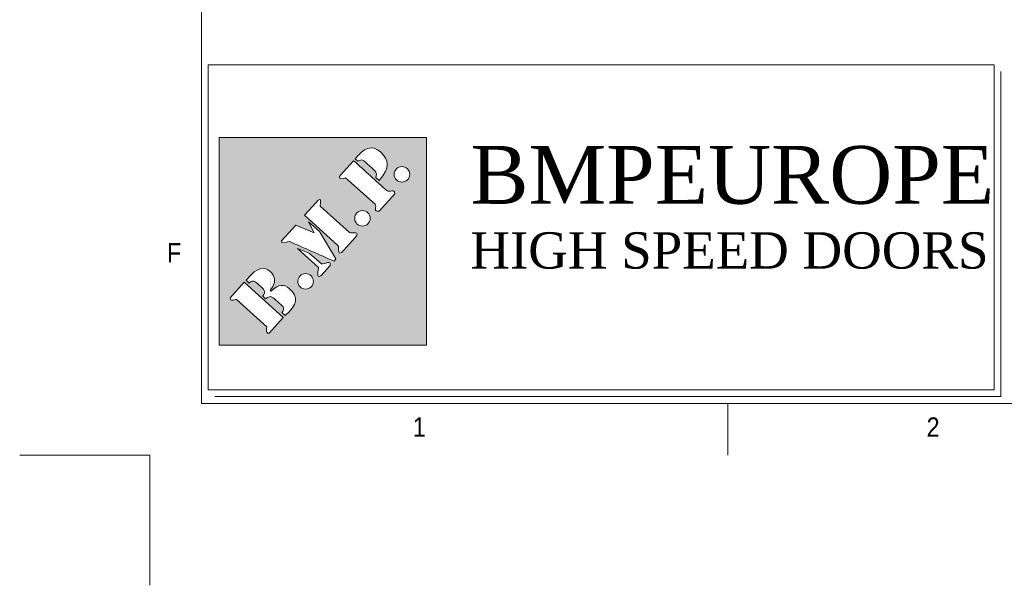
# Model space of a CAD drawing. Header units: millimetres. Extents: x -6362 to 17790, y 744 to 5746.
# Tile 1 of 5: x -6362 to -4847, y 744 to 1614. Entities that reach past the tile are written whole.
import ezdxf

# ---------------------------------------------------------------- set-up
doc = ezdxf.new("R2010")
doc.units = ezdxf.units.MM
doc.header["$LTSCALE"] = 50
doc.layers.add('FORMAT', color=7, linetype='Continuous')
doc.layers.add('Livello 1', color=7, linetype='Continuous')
doc.styles.add('SLDTEXTSTYLE0', font='Gothic.ttf', dxfattribs={"width": 0.913})
doc.styles.get("Standard").update_dxf_attribs({"font": 'Gothic.ttf'})

# ---------------------------------------------------------------- blocks, each defined once
blk = doc.blocks.new('A$C7C9C4F3F')
at = {"layer": 'FORMAT', "color": 7, "lineweight": 5}
for p, q in [((199.3, 11304.4), (199.3, 199.3)), ((199.3, 199.3), (16199.3, 199.3)), ((2224.2, 0), (2224.2, 199.3))]:
    blk.add_line(p, q, dxfattribs=at)
at = {"color": 7, "lineweight": 5, "char_height": 73.8, "attachment_point": 1, "style": 'SLDTEXTSTYLE0'}
for s, insert in [('1', (1011.8, 145.3)), ('2', (2988.2, 145.3))]:
    blk.add_mtext(s, dxfattribs=dict(at, insert=insert))
at = {"layer": 'FORMAT', "color": 7, "lineweight": 5, "insert": (66.4, 815), "char_height": 73.8, "attachment_point": 1, "style": 'SLDTEXTSTYLE0'}
blk.add_mtext('F', dxfattribs=at)

msp = doc.modelspace()

# ---------------------------------------------------------------- hatches: boundary and pattern name
at = {"lineweight": 5, "true_color": 0x10733a}
h = msp.add_hatch(color=116, dxfattribs=at)
h.dxf.hatch_style = 1
h.paths.add_polyline_path([(-6055.5, 1432.4), (-6055.5, 1113.3), (-5736.4, 1113.3), (-5736.4, 1432.4)])
edge = h.paths.add_edge_path(flags=16)
edge.add_spline(control_points=[(-5924.1, 1312.8), (-5924.1, 1312.8), (-5906.1, 1332.7), (-5906.1, 1332.7), (-5906.1, 1332.7), (-5906.1, 1332.7), (-5906.1, 1332.7), (-5906.1, 1332.7)], knot_values=[0.142859, 0.142859, 0.142859, 0.142859, 0.285714, 0.285714, 0.285714, 0.285714, 0.285716, 0.285716, 0.285716, 0.285716], degree=3, periodic=0)
edge.add_spline(control_points=[(-5906.1, 1332.7), (-5895.3, 1344.7), (-5900.6, 1328.6), (-5899.8, 1327), (-5899.8, 1327), (-5899.8, 1327), (-5899.8, 1327), (-5899.8, 1327)], knot_values=[0.285716, 0.285716, 0.285716, 0.285716, 0.428571, 0.428571, 0.428571, 0.428571, 0.428573, 0.428573, 0.428573, 0.428573], degree=3, periodic=0)
edge.add_spline(control_points=[(-5899.8, 1327), (-5899.8, 1327), (-5854.6, 1286.3), (-5854.6, 1286.3), (-5854.6, 1286.3), (-5854.6, 1286.3), (-5854.6, 1286.3), (-5854.6, 1286.3)], knot_values=[0.428573, 0.428573, 0.428573, 0.428573, 0.571429, 0.571429, 0.571429, 0.571429, 0.57143, 0.57143, 0.57143, 0.57143], degree=3, periodic=0)
edge.add_spline(control_points=[(-5854.6, 1286.3), (-5850.8, 1285.2), (-5836.8, 1288.9), (-5845.6, 1279.1), (-5845.6, 1279.1), (-5845.6, 1279.1), (-5845.6, 1279.1), (-5845.6, 1279.1)], knot_values=[0.57143, 0.57143, 0.57143, 0.57143, 0.714286, 0.714286, 0.714286, 0.714286, 0.714287, 0.714287, 0.714287, 0.714287], degree=3, periodic=0)
edge.add_spline(control_points=[(-5845.6, 1279.1), (-5845.6, 1279.1), (-5864, 1258.6), (-5864, 1258.6), (-5864, 1258.6), (-5874.5, 1246.9), (-5870.2, 1264.3), (-5872.5, 1266.3)], knot_values=[0.714287, 0.714287, 0.714287, 0.714287, 0.857143, 0.857143, 0.857143, 0.857143, 1, 1, 1, 1], degree=3, periodic=0)
edge.add_spline(control_points=[(-5872.5, 1266.3), (-5872.5, 1266.3), (-5885.4, 1277.9), (-5898.3, 1289.5)], knot_values=[0, 0, 0, 0, 0.071429, 0.071429, 0.071429, 0.071429], degree=3, periodic=0)
edge.add_spline(control_points=[(-5898.3, 1289.5), (-5911.2, 1301.1), (-5924.1, 1312.8), (-5924.1, 1312.8), (-5924.1, 1312.8), (-5924.1, 1312.8), (-5924.1, 1312.8), (-5924.1, 1312.8)], knot_values=[0.071429, 0.071429, 0.071429, 0.071429, 0.142857, 0.142857, 0.142857, 0.142857, 0.142859, 0.142859, 0.142859, 0.142859], degree=3, periodic=0)
edge = h.paths.add_edge_path(flags=16)
edge.add_spline(control_points=[(-5937.5, 1297.9), (-5937.5, 1297.9), (-5909.1, 1286.1), (-5909.1, 1286.1), (-5909.1, 1286.1), (-5909.1, 1286.1), (-5909.1, 1286.1), (-5909.1, 1286.1)], knot_values=[0.444446, 0.444446, 0.444446, 0.444446, 0.555556, 0.555556, 0.555556, 0.555556, 0.555557, 0.555557, 0.555557, 0.555557], degree=3, periodic=0)
edge.add_spline(control_points=[(-5909.1, 1286.1), (-5909.1, 1286.1), (-5917.8, 1302.7), (-5917.8, 1302.7), (-5917.8, 1302.7), (-5917.8, 1302.7), (-5917.8, 1302.7), (-5917.8, 1302.7)], knot_values=[0.555557, 0.555557, 0.555557, 0.555557, 0.666667, 0.666667, 0.666667, 0.666667, 0.666668, 0.666668, 0.666668, 0.666668], degree=3, periodic=0)
edge.add_spline(control_points=[(-5917.8, 1302.7), (-5917.8, 1302.7), (-5901.1, 1287.7), (-5901.1, 1287.7), (-5901.1, 1287.7), (-5901.1, 1287.7), (-5901.1, 1287.7), (-5901.1, 1287.7)], knot_values=[0.666668, 0.666668, 0.666668, 0.666668, 0.777778, 0.777778, 0.777778, 0.777778, 0.777779, 0.777779, 0.777779, 0.777779], degree=3, periodic=0)
edge.add_spline(control_points=[(-5901.1, 1287.7), (-5901.1, 1287.7), (-5875.6, 1245.7), (-5875.6, 1245.7), (-5875.6, 1245.7), (-5875.6, 1245.7), (-5875.6, 1245.7), (-5875.6, 1245.7)], knot_values=[0.777779, 0.777779, 0.777779, 0.777779, 0.888889, 0.888889, 0.888889, 0.888889, 0.88889, 0.88889, 0.88889, 0.88889], degree=3, periodic=0)
edge.add_spline(control_points=[(-5875.6, 1245.7), (-5875.6, 1245.7), (-5878.6, 1242.4), (-5878.6, 1242.4)], knot_values=[0.88889, 0.88889, 0.88889, 0.88889, 1, 1, 1, 1], degree=3, periodic=0)
edge.add_spline(control_points=[(-5878.6, 1242.4), (-5901, 1252.2), (-5924.2, 1262.5), (-5946.6, 1272.3), (-5946.6, 1272.3), (-5946.6, 1272.3), (-5946.6, 1272.3), (-5946.6, 1272.3)], knot_values=[0, 0, 0, 0, 0.111111, 0.111111, 0.111111, 0.111111, 0.111112, 0.111112, 0.111112, 0.111112], degree=3, periodic=0)
edge.add_spline(control_points=[(-5946.6, 1272.3), (-5951.2, 1272.3), (-5955.9, 1268.7), (-5959.3, 1271.5), (-5959.3, 1271.5), (-5959.3, 1271.5), (-5959.3, 1271.5), (-5959.3, 1271.5)], knot_values=[0.111112, 0.111112, 0.111112, 0.111112, 0.222222, 0.222222, 0.222222, 0.222222, 0.222223, 0.222223, 0.222223, 0.222223], degree=3, periodic=0)
edge.add_spline(control_points=[(-5959.5, 1273.4), (-5959.5, 1273.4), (-5937.5, 1297.9), (-5937.5, 1297.9), (-5937.5, 1297.9), (-5937.5, 1297.9), (-5937.5, 1297.9), (-5937.5, 1297.9)], knot_values=[0.333334, 0.333334, 0.333334, 0.333334, 0.444444, 0.444444, 0.444444, 0.444444, 0.444446, 0.444446, 0.444446, 0.444446], degree=3, periodic=0)
edge = h.paths.add_edge_path(flags=16)
edge.add_spline(control_points=[(-5860.7, 1370.5), (-5865.2, 1368.1), (-5874.3, 1368), (-5868.4, 1374.6), (-5868.4, 1374.6), (-5868.4, 1374.6), (-5868.4, 1374.6), (-5868.4, 1374.6)], knot_values=[0.285716, 0.285716, 0.285716, 0.285716, 0.428571, 0.428571, 0.428571, 0.428571, 0.428573, 0.428573, 0.428573, 0.428573], degree=3, periodic=0)
edge.add_spline(control_points=[(-5868.4, 1374.6), (-5868.4, 1374.6), (-5848.5, 1396.7), (-5848.5, 1396.7), (-5848.5, 1396.7), (-5848.5, 1396.7), (-5848.5, 1396.7), (-5848.5, 1396.7)], knot_values=[0.428573, 0.428573, 0.428573, 0.428573, 0.571429, 0.571429, 0.571429, 0.571429, 0.57143, 0.57143, 0.57143, 0.57143], degree=3, periodic=0)
edge.add_spline(control_points=[(-5848.5, 1396.7), (-5831.1, 1381.1), (-5814.3, 1365.9), (-5796.9, 1350.3), (-5796.9, 1350.3), (-5796.9, 1350.3), (-5796.9, 1350.3), (-5796.9, 1350.3)], knot_values=[0.57143, 0.57143, 0.57143, 0.57143, 0.714286, 0.714286, 0.714286, 0.714286, 0.714287, 0.714287, 0.714287, 0.714287], degree=3, periodic=0)
edge.add_spline(control_points=[(-5796.9, 1350.3), (-5793.8, 1347.5), (-5784.5, 1354.9), (-5785.3, 1346), (-5785.3, 1346), (-5785.3, 1346), (-5785.3, 1346), (-5785.3, 1346)], knot_values=[0.714287, 0.714287, 0.714287, 0.714287, 0.857143, 0.857143, 0.857143, 0.857143, 0.857144, 0.857144, 0.857144, 0.857144], degree=3, periodic=0)
edge.add_spline(control_points=[(-5785.3, 1346), (-5785.3, 1346), (-5809.3, 1319.4), (-5809.3, 1319.4)], knot_values=[0.857144, 0.857144, 0.857144, 0.857144, 1, 1, 1, 1], degree=3, periodic=0)
edge.add_spline(control_points=[(-5809.3, 1319.4), (-5818.7, 1316.6), (-5812.4, 1327), (-5815.4, 1329.7), (-5815.4, 1329.7), (-5815.4, 1329.7), (-5815.4, 1329.7), (-5815.4, 1329.7)], knot_values=[0, 0, 0, 0, 0.142857, 0.142857, 0.142857, 0.142857, 0.142859, 0.142859, 0.142859, 0.142859], degree=3, periodic=0)
edge.add_spline(control_points=[(-5815.4, 1329.7), (-5815.4, 1329.7), (-5860.7, 1370.5), (-5860.7, 1370.5), (-5860.7, 1370.5), (-5860.7, 1370.5), (-5860.7, 1370.5), (-5860.7, 1370.5)], knot_values=[0.142859, 0.142859, 0.142859, 0.142859, 0.285714, 0.285714, 0.285714, 0.285714, 0.285716, 0.285716, 0.285716, 0.285716], degree=3, periodic=0)
edge = h.paths.add_edge_path(flags=16)
edge.add_spline(control_points=[(-5935, 1261.8), (-5935, 1261.8), (-5916.6, 1254.8), (-5916.6, 1254.8), (-5916.6, 1254.8), (-5916.6, 1254.8), (-5916.6, 1254.8), (-5916.6, 1254.8)], knot_values=[0.333335, 0.333335, 0.333335, 0.333335, 0.5, 0.5, 0.5, 0.5, 0.500002, 0.500002, 0.500002, 0.500002], degree=3, periodic=0)
edge.add_spline(control_points=[(-5916.6, 1254.8), (-5916.6, 1254.8), (-5898, 1238), (-5898, 1238), (-5898, 1238), (-5898, 1238), (-5898, 1238), (-5898, 1238)], knot_values=[0.500002, 0.500002, 0.500002, 0.500002, 0.666667, 0.666667, 0.666667, 0.666667, 0.666668, 0.666668, 0.666668, 0.666668], degree=3, periodic=0)
edge.add_spline(control_points=[(-5898, 1238), (-5892.7, 1237.1), (-5882.7, 1245.2), (-5884.6, 1235.8), (-5884.6, 1235.8), (-5884.6, 1235.8), (-5884.6, 1235.8), (-5884.6, 1235.8)], knot_values=[0.666668, 0.666668, 0.666668, 0.666668, 0.833333, 0.833333, 0.833333, 0.833333, 0.833335, 0.833335, 0.833335, 0.833335], degree=3, periodic=0)
edge.add_spline(control_points=[(-5884.6, 1235.8), (-5884.6, 1235.8), (-5899.1, 1219.7), (-5899.1, 1219.7)], knot_values=[0.833335, 0.833335, 0.833335, 0.833335, 1, 1, 1, 1], degree=3, periodic=0)
edge.add_spline(control_points=[(-5899.1, 1219.7), (-5907.5, 1215.7), (-5901.7, 1228.6), (-5902.7, 1232.8), (-5902.7, 1232.8), (-5902.7, 1232.8), (-5902.7, 1232.8), (-5902.7, 1232.8)], knot_values=[0, 0, 0, 0, 0.166667, 0.166667, 0.166667, 0.166667, 0.166668, 0.166668, 0.166668, 0.166668], degree=3, periodic=0)
edge.add_spline(control_points=[(-5902.7, 1232.8), (-5902.7, 1232.8), (-5935, 1261.8), (-5935, 1261.8), (-5935, 1261.8), (-5935, 1261.8), (-5935, 1261.8), (-5935, 1261.8)], knot_values=[0.166668, 0.166668, 0.166668, 0.166668, 0.333333, 0.333333, 0.333333, 0.333333, 0.333335, 0.333335, 0.333335, 0.333335], degree=3, periodic=0)
edge = h.paths.add_edge_path(flags=16)
edge.add_spline(control_points=[(-5846, 1399.5), (-5833.1, 1416.7), (-5820.4, 1422.3), (-5806.5, 1409.7), (-5806.5, 1409.7), (-5794, 1398.5), (-5791.7, 1385.5), (-5809.3, 1366.4)], knot_values=[0.666668, 0.666668, 0.666668, 0.666668, 0.833333, 0.833333, 0.833333, 0.833333, 1, 1, 1, 1], degree=3, periodic=0)
edge.add_spline(control_points=[(-5809.3, 1366.4), (-5809.3, 1366.4), (-5810.6, 1367.5), (-5811.9, 1368.7)], knot_values=[0, 0, 0, 0, 0.083333, 0.083333, 0.083333, 0.083333], degree=3, periodic=0)
edge.add_spline(control_points=[(-5811.9, 1368.7), (-5813.2, 1369.9), (-5814.5, 1371.1), (-5814.5, 1371.1), (-5814.5, 1371.1), (-5814.5, 1371.1), (-5814.5, 1371.1), (-5814.5, 1371.1)], knot_values=[0.083333, 0.083333, 0.083333, 0.083333, 0.166667, 0.166667, 0.166667, 0.166667, 0.166668, 0.166668, 0.166668, 0.166668], degree=3, periodic=0)
edge.add_spline(control_points=[(-5814.5, 1371.1), (-5812.1, 1378.4), (-5813.4, 1379.5), (-5823.9, 1388.9), (-5823.9, 1388.9), (-5823.9, 1388.9), (-5823.9, 1388.9), (-5823.9, 1388.9)], knot_values=[0.166668, 0.166668, 0.166668, 0.166668, 0.333333, 0.333333, 0.333333, 0.333333, 0.333335, 0.333335, 0.333335, 0.333335], degree=3, periodic=0)
edge.add_spline(control_points=[(-5823.9, 1388.9), (-5834.6, 1398.6), (-5835.8, 1399.7), (-5841.9, 1395.8), (-5841.9, 1395.8), (-5841.9, 1395.8), (-5841.9, 1395.8), (-5841.9, 1395.8)], knot_values=[0.333335, 0.333335, 0.333335, 0.333335, 0.5, 0.5, 0.5, 0.5, 0.500002, 0.500002, 0.500002, 0.500002], degree=3, periodic=0)
edge.add_spline(control_points=[(-5841.9, 1395.8), (-5841.9, 1395.8), (-5846, 1399.5), (-5846, 1399.5), (-5846, 1399.5), (-5846, 1399.5), (-5846, 1399.5), (-5846, 1399.5)], knot_values=[0.500002, 0.500002, 0.500002, 0.500002, 0.666667, 0.666667, 0.666667, 0.666667, 0.666668, 0.666668, 0.666668, 0.666668], degree=3, periodic=0)
edge = h.paths.add_edge_path(flags=16)
edge.add_spline(control_points=[(-5834.9, 1296.2), (-5841.5, 1296.2), (-5846.8, 1301.6), (-5846.8, 1308.2), (-5846.8, 1308.2), (-5846.8, 1314.8), (-5841.5, 1320.1), (-5834.9, 1320.1)], knot_values=[0.500003, 0.500003, 0.500003, 0.500003, 0.75, 0.75, 0.75, 0.75, 1, 1, 1, 1], degree=3, periodic=0)
edge.add_spline(control_points=[(-5834.9, 1320.1), (-5828.3, 1320.1), (-5822.9, 1314.8), (-5822.9, 1308.2), (-5822.9, 1308.2), (-5822.9, 1308.2), (-5822.9, 1308.2), (-5822.9, 1308.2)], knot_values=[0, 0, 0, 0, 0.25, 0.25, 0.25, 0.25, 0.250003, 0.250003, 0.250003, 0.250003], degree=3, periodic=0)
edge.add_spline(control_points=[(-5822.9, 1308.2), (-5822.9, 1301.6), (-5828.3, 1296.2), (-5834.9, 1296.2), (-5834.9, 1296.2), (-5834.9, 1296.2), (-5834.9, 1296.2), (-5834.9, 1296.2)], knot_values=[0.250003, 0.250003, 0.250003, 0.250003, 0.5, 0.5, 0.5, 0.5, 0.500003, 0.500003, 0.500003, 0.500003], degree=3, periodic=0)
edge = h.paths.add_edge_path(flags=16)
edge.add_spline(control_points=[(-5976.3, 1198.3), (-5976.3, 1198.3), (-5976.3, 1198.3), (-5976.3, 1198.3), (-5976.3, 1198.3), (-5967.7, 1208.4), (-5968.1, 1219.2), (-5977.3, 1227.1)], knot_values=[0.666668, 0.666668, 0.666668, 0.666668, 0.666668, 0.666668, 0.666668, 0.666668, 0.750001, 0.750001, 0.750001, 0.750001], degree=3, periodic=0)
edge.add_spline(control_points=[(-5974.6, 1196.7), (-5963.2, 1206.8), (-5956.1, 1208), (-5947, 1199.8), (-5947, 1199.8), (-5933.3, 1187.4), (-5934.6, 1174.8), (-5953.9, 1158.8)], knot_values=[0.833334, 0.833334, 0.833334, 0.833334, 0.916667, 0.916667, 0.916667, 0.916667, 1, 1, 1, 1], degree=3, periodic=0)
edge.add_spline(control_points=[(-5953.9, 1158.8), (-5953.9, 1158.8), (-5955.2, 1159.9), (-5956.4, 1161.1)], knot_values=[0, 0, 0, 0, 0.041667, 0.041667, 0.041667, 0.041667], degree=3, periodic=0)
edge.add_spline(control_points=[(-5956.4, 1161.1), (-5957.7, 1162.2), (-5958.9, 1163.4), (-5958.9, 1163.4), (-5958.9, 1163.4), (-5958.9, 1163.4), (-5958.9, 1163.4), (-5958.9, 1163.4)], knot_values=[0.041667, 0.041667, 0.041667, 0.041667, 0.083333, 0.083333, 0.083333, 0.083333, 0.083334, 0.083334, 0.083334, 0.083334], degree=3, periodic=0)
edge.add_spline(control_points=[(-5958.9, 1163.4), (-5952.7, 1170.7), (-5957.9, 1173.3), (-5965.6, 1180.2), (-5965.6, 1180.2), (-5965.6, 1180.2), (-5965.6, 1180.2), (-5965.6, 1180.2)], knot_values=[0.083334, 0.083334, 0.083334, 0.083334, 0.166667, 0.166667, 0.166667, 0.166667, 0.166667, 0.166667, 0.166667, 0.166667], degree=3, periodic=0)
edge.add_spline(control_points=[(-5965.6, 1180.2), (-5972, 1186), (-5975.9, 1191.5), (-5983.9, 1184.6), (-5983.9, 1184.6), (-5983.9, 1184.6), (-5983.9, 1184.6), (-5983.9, 1184.6)], knot_values=[0.166667, 0.166667, 0.166667, 0.166667, 0.25, 0.25, 0.25, 0.25, 0.250001, 0.250001, 0.250001, 0.250001], degree=3, periodic=0)
edge.add_spline(control_points=[(-5983.9, 1184.6), (-5983.9, 1184.6), (-5988.2, 1188.6), (-5988.2, 1188.6), (-5988.2, 1188.6), (-5988.2, 1188.6), (-5988.2, 1188.6), (-5988.2, 1188.6)], knot_values=[0.250001, 0.250001, 0.250001, 0.250001, 0.333333, 0.333333, 0.333333, 0.333333, 0.333334, 0.333334, 0.333334, 0.333334], degree=3, periodic=0)
edge.add_spline(control_points=[(-5988.2, 1188.6), (-5982.2, 1195.1), (-5986.4, 1199), (-5993.7, 1205.6), (-5993.7, 1205.6), (-5993.7, 1205.6), (-5993.7, 1205.6), (-5993.7, 1205.6)], knot_values=[0.333334, 0.333334, 0.333334, 0.333334, 0.416667, 0.416667, 0.416667, 0.416667, 0.416668, 0.416668, 0.416668, 0.416668], degree=3, periodic=0)
edge.add_spline(control_points=[(-5993.7, 1205.6), (-6000.6, 1211.8), (-6003.4, 1214.3), (-6009.2, 1208.6), (-6009.2, 1208.6), (-6009.2, 1208.6), (-6009.2, 1208.6), (-6009.2, 1208.6)], knot_values=[0.416668, 0.416668, 0.416668, 0.416668, 0.5, 0.5, 0.5, 0.5, 0.500001, 0.500001, 0.500001, 0.500001], degree=3, periodic=0)
edge.add_spline(control_points=[(-6009.2, 1208.6), (-6009.2, 1208.6), (-6014, 1212.9), (-6014, 1212.9), (-6014, 1212.9), (-6014, 1212.9), (-6014, 1212.9), (-6014, 1212.9)], knot_values=[0.500001, 0.500001, 0.500001, 0.500001, 0.583333, 0.583333, 0.583333, 0.583333, 0.583334, 0.583334, 0.583334, 0.583334], degree=3, periodic=0)
edge.add_spline(control_points=[(-6014, 1212.9), (-5994.8, 1235.9), (-5984.7, 1233.4), (-5977.3, 1227.1), (-5977.3, 1227.1), (-5977.3, 1227.1), (-5977.3, 1227.1), (-5977.3, 1227.1)], knot_values=[0.583334, 0.583334, 0.583334, 0.583334, 0.666667, 0.666667, 0.666667, 0.666667, 0.666667, 0.666667, 0.666667, 0.666667], degree=3, periodic=0)
edge = h.paths.add_edge_path(flags=16)
edge.add_spline(control_points=[(-5922.4, 1223.2), (-5915.8, 1223.2), (-5910.4, 1217.8), (-5910.4, 1211.2), (-5910.4, 1211.2), (-5910.4, 1211.2), (-5910.4, 1211.2), (-5910.4, 1211.2)], knot_values=[0, 0, 0, 0, 0.25, 0.25, 0.25, 0.25, 0.250003, 0.250003, 0.250003, 0.250003], degree=3, periodic=0)
edge.add_spline(control_points=[(-5910.4, 1211.2), (-5910.4, 1204.6), (-5915.8, 1199.3), (-5922.4, 1199.3), (-5922.4, 1199.3), (-5922.4, 1199.3), (-5922.4, 1199.3), (-5922.4, 1199.3)], knot_values=[0.250003, 0.250003, 0.250003, 0.250003, 0.5, 0.5, 0.5, 0.5, 0.500003, 0.500003, 0.500003, 0.500003], degree=3, periodic=0)
edge.add_spline(control_points=[(-5922.4, 1199.3), (-5929, 1199.3), (-5934.3, 1204.6), (-5934.3, 1211.2), (-5934.3, 1211.2), (-5934.3, 1217.8), (-5929, 1223.2), (-5922.4, 1223.2)], knot_values=[0.500003, 0.500003, 0.500003, 0.500003, 0.75, 0.75, 0.75, 0.75, 1, 1, 1, 1], degree=3, periodic=0)
edge = h.paths.add_edge_path(flags=16)
edge.add_spline(control_points=[(-6016.7, 1209.9), (-6016.7, 1209.9), (-5956.6, 1155.8), (-5956.6, 1155.8), (-5956.6, 1155.8), (-5956.6, 1155.8), (-5956.6, 1155.8), (-5956.6, 1155.8)], knot_values=[0.666668, 0.666668, 0.666668, 0.666668, 0.833333, 0.833333, 0.833333, 0.833333, 0.833335, 0.833335, 0.833335, 0.833335], degree=3, periodic=0)
edge.add_spline(control_points=[(-5956.6, 1155.8), (-5956.6, 1155.8), (-5978.5, 1131.5), (-5978.5, 1131.5)], knot_values=[0.833335, 0.833335, 0.833335, 0.833335, 1, 1, 1, 1], degree=3, periodic=0)
edge.add_spline(control_points=[(-5978.5, 1131.5), (-5983.4, 1130), (-5982.5, 1137.3), (-5981.9, 1141.4), (-5981.9, 1141.4), (-5981.9, 1141.4), (-5981.9, 1141.4), (-5981.9, 1141.4)], knot_values=[0, 0, 0, 0, 0.166667, 0.166667, 0.166667, 0.166667, 0.166668, 0.166668, 0.166668, 0.166668], degree=3, periodic=0)
edge.add_spline(control_points=[(-5981.9, 1141.4), (-5981.9, 1141.4), (-6028.5, 1183.3), (-6028.5, 1183.3), (-6028.5, 1183.3), (-6028.5, 1183.3), (-6028.5, 1183.3), (-6028.5, 1183.3)], knot_values=[0.166668, 0.166668, 0.166668, 0.166668, 0.333333, 0.333333, 0.333333, 0.333333, 0.333335, 0.333335, 0.333335, 0.333335], degree=3, periodic=0)
edge.add_spline(control_points=[(-6028.5, 1183.3), (-6031.4, 1184), (-6039.9, 1178.9), (-6037.9, 1186.4), (-6037.9, 1186.4), (-6037.9, 1186.4), (-6037.9, 1186.4), (-6037.9, 1186.4)], knot_values=[0.333335, 0.333335, 0.333335, 0.333335, 0.5, 0.5, 0.5, 0.5, 0.500002, 0.500002, 0.500002, 0.500002], degree=3, periodic=0)
edge.add_spline(control_points=[(-6037.9, 1186.4), (-6037.9, 1186.4), (-6016.7, 1209.9), (-6016.7, 1209.9), (-6016.7, 1209.9), (-6016.7, 1209.9), (-6016.7, 1209.9), (-6016.7, 1209.9)], knot_values=[0.500002, 0.500002, 0.500002, 0.500002, 0.666667, 0.666667, 0.666667, 0.666667, 0.666668, 0.666668, 0.666668, 0.666668], degree=3, periodic=0)
edge = h.paths.add_edge_path(flags=16)
edge.add_spline(control_points=[(-5774.1, 1363.8), (-5780.7, 1363.8), (-5786.1, 1369.2), (-5786.1, 1375.8), (-5786.1, 1375.8), (-5786.1, 1382.4), (-5780.7, 1387.7), (-5774.1, 1387.7)], knot_values=[0.500003, 0.500003, 0.500003, 0.500003, 0.75, 0.75, 0.75, 0.75, 1, 1, 1, 1], degree=3, periodic=0)
edge.add_spline(control_points=[(-5774.1, 1387.7), (-5767.5, 1387.7), (-5762.2, 1382.4), (-5762.2, 1375.8), (-5762.2, 1375.8), (-5762.2, 1375.8), (-5762.2, 1375.8), (-5762.2, 1375.8)], knot_values=[0, 0, 0, 0, 0.25, 0.25, 0.25, 0.25, 0.250003, 0.250003, 0.250003, 0.250003], degree=3, periodic=0)
edge.add_spline(control_points=[(-5762.2, 1375.8), (-5762.2, 1369.2), (-5767.5, 1363.8), (-5774.1, 1363.8), (-5774.1, 1363.8), (-5774.1, 1363.8), (-5774.1, 1363.8), (-5774.1, 1363.8)], knot_values=[0.250003, 0.250003, 0.250003, 0.250003, 0.5, 0.5, 0.5, 0.5, 0.500003, 0.500003, 0.500003, 0.500003], degree=3, periodic=0)

# ---------------------------------------------------------------- linework, layer by layer
at = {"lineweight": 5}
for p, q in [((-6072.2, 1544.4), (-4862.9, 1544.4)), ((-6072.2, 1544.4), (-6072.2, 1044.4)), ((-4862.9, 1544.4), (-4862.9, 1044.4)), ((-4852.5, 1534), (-4852.5, 1034)), ((-6072.2, 1044.4), (-4862.9, 1044.4)), ((-6061.8, 1034), (-4852.5, 1034))]:
    msp.add_line(p, q, dxfattribs=at)
at = {"color": 116, "lineweight": 5, "true_color": 0x10733a}
for p, q in [((-6055.5, 1432.4), (-5736.4, 1432.4)), ((-6055.5, 1113.3), (-6055.5, 1432.4)), ((-5736.4, 1432.4), (-5736.4, 1113.3)), ((-5736.4, 1113.3), (-6055.5, 1113.3))]:
    msp.add_line(p, q, dxfattribs=at)
at = {"color": 2, "lineweight": 5}
for q in [(-6362.2, 944), (-6162.2, 744)]:
    msp.add_line((-6162.2, 944), q, dxfattribs=at)
at = {"layer": 'Livello 1', "color": 116, "lineweight": 5, "true_color": 0x10733a}
for points, knots in [([(-5809.3, 1366.4), (-5809.3, 1366.4), (-5814.5, 1371.1), (-5814.5, 1371.1), (-5814.5, 1371.1), (-5812.1, 1378.4), (-5813.4, 1379.5), (-5823.9, 1388.9), (-5823.9, 1388.9), (-5834.6, 1398.6), (-5835.8, 1399.7), (-5841.9, 1395.8), (-5841.9, 1395.8), (-5841.9, 1395.8), (-5846, 1399.5), (-5846, 1399.5), (-5846, 1399.5), (-5833.1, 1416.7), (-5820.4, 1422.3), (-5806.5, 1409.7), (-5806.5, 1409.7), (-5794, 1398.5), (-5791.7, 1385.5), (-5809.3, 1366.4)], [0, 0, 0, 0, 0.166667, 0.166667, 0.166667, 0.166667, 0.333333, 0.333333, 0.333333, 0.333333, 0.5, 0.5, 0.5, 0.5, 0.666667, 0.666667, 0.666667, 0.666667, 0.833333, 0.833333, 0.833333, 0.833333, 1, 1, 1, 1]), ([(-5809.3, 1319.4), (-5818.7, 1316.6), (-5812.4, 1327), (-5815.4, 1329.7), (-5815.4, 1329.7), (-5815.4, 1329.7), (-5860.7, 1370.5), (-5860.7, 1370.5), (-5860.7, 1370.5), (-5865.2, 1368.1), (-5874.3, 1368), (-5868.4, 1374.6), (-5868.4, 1374.6), (-5868.4, 1374.6), (-5848.5, 1396.7), (-5848.5, 1396.7), (-5848.5, 1396.7), (-5831.1, 1381.1), (-5814.3, 1365.9), (-5796.9, 1350.3), (-5796.9, 1350.3), (-5793.8, 1347.5), (-5784.5, 1354.9), (-5785.3, 1346), (-5785.3, 1346), (-5785.3, 1346), (-5809.3, 1319.4), (-5809.3, 1319.4)], [0, 0, 0, 0, 0.142857, 0.142857, 0.142857, 0.142857, 0.285714, 0.285714, 0.285714, 0.285714, 0.428571, 0.428571, 0.428571, 0.428571, 0.571429, 0.571429, 0.571429, 0.571429, 0.714286, 0.714286, 0.714286, 0.714286, 0.857143, 0.857143, 0.857143, 0.857143, 1, 1, 1, 1]), ([(-5774.1, 1387.7), (-5767.5, 1387.7), (-5762.2, 1382.4), (-5762.2, 1375.8), (-5762.2, 1375.8), (-5762.2, 1369.2), (-5767.5, 1363.8), (-5774.1, 1363.8), (-5774.1, 1363.8), (-5780.7, 1363.8), (-5786.1, 1369.2), (-5786.1, 1375.8), (-5786.1, 1375.8), (-5786.1, 1382.4), (-5780.7, 1387.7), (-5774.1, 1387.7)], [0, 0, 0, 0, 0.25, 0.25, 0.25, 0.25, 0.5, 0.5, 0.5, 0.5, 0.75, 0.75, 0.75, 0.75, 1, 1, 1, 1]), ([(-5872.5, 1266.3), (-5872.5, 1266.3), (-5924.1, 1312.8), (-5924.1, 1312.8), (-5924.1, 1312.8), (-5924.1, 1312.8), (-5906.1, 1332.7), (-5906.1, 1332.7), (-5906.1, 1332.7), (-5895.3, 1344.7), (-5900.6, 1328.6), (-5899.8, 1327), (-5899.8, 1327), (-5899.8, 1327), (-5854.6, 1286.3), (-5854.6, 1286.3), (-5854.6, 1286.3), (-5850.8, 1285.2), (-5836.8, 1288.9), (-5845.6, 1279.1), (-5845.6, 1279.1), (-5845.6, 1279.1), (-5864, 1258.6), (-5864, 1258.6), (-5864, 1258.6), (-5874.5, 1246.9), (-5870.2, 1264.3), (-5872.5, 1266.3)], [0, 0, 0, 0, 0.142857, 0.142857, 0.142857, 0.142857, 0.285714, 0.285714, 0.285714, 0.285714, 0.428571, 0.428571, 0.428571, 0.428571, 0.571429, 0.571429, 0.571429, 0.571429, 0.714286, 0.714286, 0.714286, 0.714286, 0.857143, 0.857143, 0.857143, 0.857143, 1, 1, 1, 1]), ([(-5834.9, 1320.1), (-5828.3, 1320.1), (-5822.9, 1314.8), (-5822.9, 1308.2), (-5822.9, 1308.2), (-5822.9, 1301.6), (-5828.3, 1296.2), (-5834.9, 1296.2), (-5834.9, 1296.2), (-5841.5, 1296.2), (-5846.8, 1301.6), (-5846.8, 1308.2), (-5846.8, 1308.2), (-5846.8, 1314.8), (-5841.5, 1320.1), (-5834.9, 1320.1)], [0, 0, 0, 0, 0.25, 0.25, 0.25, 0.25, 0.5, 0.5, 0.5, 0.5, 0.75, 0.75, 0.75, 0.75, 1, 1, 1, 1]), ([(-5878.6, 1242.4), (-5901, 1252.2), (-5924.2, 1262.5), (-5946.6, 1272.3), (-5946.6, 1272.3), (-5951.2, 1272.3), (-5955.9, 1268.7), (-5959.3, 1271.5), (-5959.3, 1271.5), (-5959.3, 1271.5), (-5959.5, 1273.4), (-5959.5, 1273.4), (-5959.5, 1273.4), (-5959.5, 1273.4), (-5937.5, 1297.9), (-5937.5, 1297.9), (-5937.5, 1297.9), (-5937.5, 1297.9), (-5909.1, 1286.1), (-5909.1, 1286.1), (-5909.1, 1286.1), (-5909.1, 1286.1), (-5917.8, 1302.7), (-5917.8, 1302.7), (-5917.8, 1302.7), (-5917.8, 1302.7), (-5901.1, 1287.7), (-5901.1, 1287.7), (-5901.1, 1287.7), (-5901.1, 1287.7), (-5875.6, 1245.7), (-5875.6, 1245.7), (-5875.6, 1245.7), (-5875.6, 1245.7), (-5878.6, 1242.4), (-5878.6, 1242.4)], [0, 0, 0, 0, 0.111111, 0.111111, 0.111111, 0.111111, 0.222222, 0.222222, 0.222222, 0.222222, 0.333333, 0.333333, 0.333333, 0.333333, 0.444444, 0.444444, 0.444444, 0.444444, 0.555556, 0.555556, 0.555556, 0.555556, 0.666667, 0.666667, 0.666667, 0.666667, 0.777778, 0.777778, 0.777778, 0.777778, 0.888889, 0.888889, 0.888889, 0.888889, 1, 1, 1, 1]), ([(-5899.1, 1219.7), (-5907.5, 1215.7), (-5901.7, 1228.6), (-5902.7, 1232.8), (-5902.7, 1232.8), (-5902.7, 1232.8), (-5935, 1261.8), (-5935, 1261.8), (-5935, 1261.8), (-5935, 1261.8), (-5916.6, 1254.8), (-5916.6, 1254.8), (-5916.6, 1254.8), (-5916.6, 1254.8), (-5898, 1238), (-5898, 1238), (-5898, 1238), (-5892.7, 1237.1), (-5882.7, 1245.2), (-5884.6, 1235.8), (-5884.6, 1235.8), (-5884.6, 1235.8), (-5899.1, 1219.7), (-5899.1, 1219.7)], [0, 0, 0, 0, 0.166667, 0.166667, 0.166667, 0.166667, 0.333333, 0.333333, 0.333333, 0.333333, 0.5, 0.5, 0.5, 0.5, 0.666667, 0.666667, 0.666667, 0.666667, 0.833333, 0.833333, 0.833333, 0.833333, 1, 1, 1, 1]), ([(-5953.9, 1158.8), (-5953.9, 1158.8), (-5958.9, 1163.4), (-5958.9, 1163.4), (-5958.9, 1163.4), (-5952.7, 1170.7), (-5957.9, 1173.3), (-5965.6, 1180.2), (-5965.6, 1180.2), (-5972, 1186), (-5975.9, 1191.5), (-5983.9, 1184.6), (-5983.9, 1184.6), (-5983.9, 1184.6), (-5988.2, 1188.6), (-5988.2, 1188.6), (-5988.2, 1188.6), (-5982.2, 1195.1), (-5986.4, 1199), (-5993.7, 1205.6), (-5993.7, 1205.6), (-6000.6, 1211.8), (-6003.4, 1214.3), (-6009.2, 1208.6), (-6009.2, 1208.6), (-6009.2, 1208.6), (-6014, 1212.9), (-6014, 1212.9), (-6014, 1212.9), (-5994.8, 1235.9), (-5984.7, 1233.4), (-5977.3, 1227.1), (-5977.3, 1227.1), (-5968.1, 1219.2), (-5967.7, 1208.4), (-5976.3, 1198.3), (-5976.3, 1198.3), (-5977.3, 1196.7), (-5975.7, 1195.7), (-5974.6, 1196.7), (-5974.6, 1196.7), (-5963.2, 1206.8), (-5956.1, 1208), (-5947, 1199.8), (-5947, 1199.8), (-5933.3, 1187.4), (-5934.6, 1174.8), (-5953.9, 1158.8)], [0, 0, 0, 0, 0.083333, 0.083333, 0.083333, 0.083333, 0.166667, 0.166667, 0.166667, 0.166667, 0.25, 0.25, 0.25, 0.25, 0.333333, 0.333333, 0.333333, 0.333333, 0.416667, 0.416667, 0.416667, 0.416667, 0.5, 0.5, 0.5, 0.5, 0.583333, 0.583333, 0.583333, 0.583333, 0.666667, 0.666667, 0.666667, 0.666667, 0.75, 0.75, 0.75, 0.75, 0.833333, 0.833333, 0.833333, 0.833333, 0.916667, 0.916667, 0.916667, 0.916667, 1, 1, 1, 1]), ([(-5922.4, 1223.2), (-5915.8, 1223.2), (-5910.4, 1217.8), (-5910.4, 1211.2), (-5910.4, 1211.2), (-5910.4, 1204.6), (-5915.8, 1199.3), (-5922.4, 1199.3), (-5922.4, 1199.3), (-5929, 1199.3), (-5934.3, 1204.6), (-5934.3, 1211.2), (-5934.3, 1211.2), (-5934.3, 1217.8), (-5929, 1223.2), (-5922.4, 1223.2)], [0, 0, 0, 0, 0.25, 0.25, 0.25, 0.25, 0.5, 0.5, 0.5, 0.5, 0.75, 0.75, 0.75, 0.75, 1, 1, 1, 1]), ([(-5978.5, 1131.5), (-5983.4, 1130), (-5982.5, 1137.3), (-5981.9, 1141.4), (-5981.9, 1141.4), (-5981.9, 1141.4), (-6028.5, 1183.3), (-6028.5, 1183.3), (-6028.5, 1183.3), (-6031.4, 1184), (-6039.9, 1178.9), (-6037.9, 1186.4), (-6037.9, 1186.4), (-6037.9, 1186.4), (-6016.7, 1209.9), (-6016.7, 1209.9), (-6016.7, 1209.9), (-6016.7, 1209.9), (-5956.6, 1155.8), (-5956.6, 1155.8), (-5956.6, 1155.8), (-5956.6, 1155.8), (-5978.5, 1131.5), (-5978.5, 1131.5)], [0, 0, 0, 0, 0.166667, 0.166667, 0.166667, 0.166667, 0.333333, 0.333333, 0.333333, 0.333333, 0.5, 0.5, 0.5, 0.5, 0.666667, 0.666667, 0.666667, 0.666667, 0.833333, 0.833333, 0.833333, 0.833333, 1, 1, 1, 1])]:
    msp.add_open_spline(points, degree=3, knots=knots, dxfattribs=at)

# ---------------------------------------------------------------- block references
at = {"lineweight": 5, "xscale": 0.4, "yscale": 0.4, "zscale": 0.4}
msp.add_blockref('A$C7C9C4F3F', (-6162.2, 944), dxfattribs=at)

# ---------------------------------------------------------------- texts
at = {"color": 116, "lineweight": 5, "true_color": 0x10733a, "attachment_point": 1}
for s, insert, char_height in [('{\\fTimes New Roman|b0|i0|c0|p18;BMPEUROPE}', (-5668.9, 1419.5), 88.9), ('{\\fTimes New Roman|b0|i0|c0|p18;HIGH SPEED DOORS}', (-5668.9, 1286.8), 55.88)]:
    msp.add_mtext_dynamic_manual_height_columns(s, width=2431.356, gutter_width=875, heights=[0], dxfattribs=dict(at, insert=insert, char_height=char_height))

doc.saveas('drawing.dxf')
